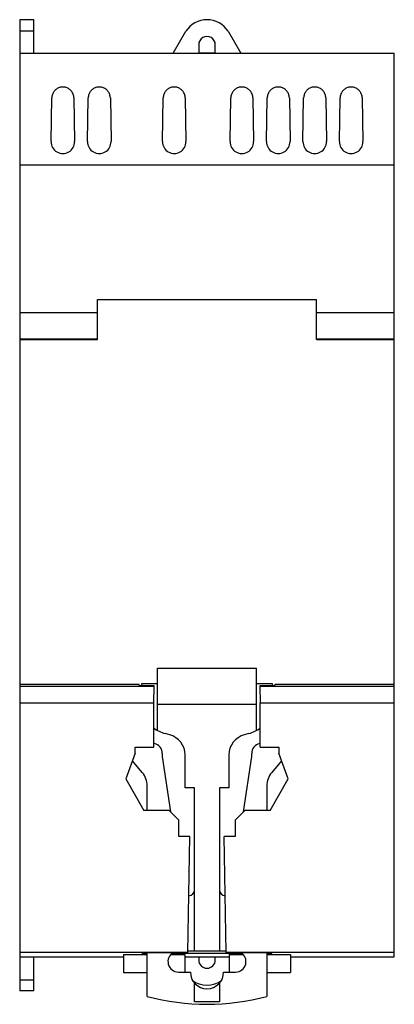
# Model space of a CAD drawing. Header units: millimetres. Extents: x 21.3 to 57.3, y 7.3 to 101.9.
import ezdxf

# ---------------------------------------------------------------- set-up
doc = ezdxf.new("R2010")
doc.units = ezdxf.units.MM
doc.header["$LTSCALE"] = 7.141942
doc.layers.get('0').update_dxf_attribs({"linetype": 'CONTINUOUS'})

msp = doc.modelspace()

# ---------------------------------------------------------------- linework, layer by layer
at = {"color": 7, "linetype": 'Continuous'}
for p, q in [((21.271, 101.845), (21.271, 8.558)), ((22.621, 101.845), (21.271, 101.845)), ((22.621, 98.638), (22.621, 101.845)), ((22.621, 100.742), (21.271, 100.742)), ((36.024, 98.638), (37.236, 100.738)), ((41.306, 100.738), (42.519, 98.638)), ((38.471, 99.438), (38.471, 98.658)), ((40.071, 98.658), (40.071, 99.438)), ((21.271, 98.638), (57.271, 98.638)), ((38.471, 98.658), (40.071, 98.658)), ((57.271, 11.838), (57.271, 98.638)), ((24.294, 90.14), (24.359, 94.34)), ((26.483, 94.34), (26.548, 90.14)), ((27.794, 90.14), (27.859, 94.34)), ((29.983, 94.34), (30.048, 90.14)), ((34.994, 90.14), (35.059, 94.34)), ((37.183, 94.34), (37.248, 90.14)), ((41.494, 90.14), (41.559, 94.34)), ((43.683, 94.34), (43.748, 90.14)), ((44.994, 90.14), (45.059, 94.34)), ((47.183, 94.34), (47.248, 90.14)), ((48.494, 90.14), (48.559, 94.34)), ((50.683, 94.34), (50.748, 90.14)), ((51.994, 90.14), (52.059, 94.34)), ((54.183, 94.34), (54.248, 90.14)), ((21.271, 87.919), (57.271, 87.919)), ((28.758, 71.138), (28.758, 74.975)), ((28.758, 74.975), (49.784, 74.975)), ((49.784, 71.138), (49.784, 74.975)), ((21.271, 73.738), (28.758, 73.738)), ((49.784, 73.738), (57.271, 73.738)), ((21.271, 71.186), (28.758, 71.186)), ((21.271, 71.138), (28.758, 71.138)), ((49.784, 71.186), (57.271, 71.186)), ((49.784, 71.138), (57.271, 71.138)), ((34.521, 39.578), (44.021, 39.578)), ((34.521, 33.582), (34.521, 39.578)), ((44.021, 33.582), (44.021, 39.578)), ((21.271, 38.038), (32.71, 38.038)), ((32.771, 37.855), (32.71, 38.038)), ((34.202, 37.855), (32.771, 37.855)), ((33.021, 38.078), (34.521, 38.078)), ((33.021, 37.855), (33.021, 38.078)), ((34.175, 36.25), (34.202, 37.855)), ((44.021, 38.078), (45.521, 38.078)), ((45.771, 37.855), (44.341, 37.855)), ((44.341, 37.855), (44.341, 37.828)), ((45.521, 38.078), (45.521, 37.855)), ((45.771, 37.855), (45.832, 38.038)), ((45.832, 38.038), (57.271, 38.038)), ((21.271, 37.828), (34.201, 37.828)), ((44.341, 37.828), (57.271, 37.828)), ((44.341, 37.828), (44.367, 36.25)), ((21.271, 36.25), (34.175, 36.25)), ((34.175, 31.979), (34.175, 36.25)), ((44.021, 36.078), (34.521, 36.078)), ((44.367, 36.25), (57.271, 36.25)), ((44.367, 31.979), (44.367, 36.25)), ((35.689, 33.163), (35.245, 33.282)), ((43.298, 33.282), (42.853, 33.163)), ((34.175, 32.348), (34.23, 32.333)), ((44.312, 32.333), (44.367, 32.348)), ((32.366, 31.4), (31.466, 28.927)), ((32.366, 31.979), (34.175, 31.979)), ((32.366, 31.4), (32.366, 31.979)), ((34.971, 31.367), (34.971, 31.078)), ((37.171, 28.078), (37.171, 31.231)), ((41.371, 31.231), (41.371, 28.078)), ((43.571, 31.078), (43.571, 31.367)), ((44.367, 31.979), (46.176, 31.979)), ((46.176, 31.979), (46.176, 31.4)), ((47.077, 28.927), (46.176, 31.4)), ((33.053, 29.54), (32.102, 30.674)), ((34.971, 31.078), (35.756, 25.771)), ((42.786, 25.771), (43.571, 31.078)), ((46.441, 30.674), (45.489, 29.54)), ((31.466, 28.927), (33.216, 25.896)), ((45.327, 25.896), (47.077, 28.927)), ((33.521, 25.896), (33.521, 28.254)), ((38.071, 28.078), (37.171, 28.078)), ((38.071, 12.378), (38.071, 28.078)), ((41.371, 28.078), (40.471, 28.078)), ((40.471, 28.078), (40.471, 12.378)), ((45.021, 28.254), (45.021, 25.896)), ((35.631, 25.896), (33.216, 25.896)), ((35.631, 25.896), (36.575, 24.952)), ((41.967, 24.952), (42.911, 25.896)), ((45.327, 25.896), (42.911, 25.896)), ((36.575, 23.392), (36.575, 24.952)), ((41.967, 24.952), (41.967, 23.392)), ((37.63, 23.392), (36.575, 23.392)), ((37.435, 12.244), (37.63, 23.392)), ((41.967, 23.392), (40.913, 23.392)), ((41.107, 12.244), (40.913, 23.392)), ((41.105, 12.378), (37.437, 12.378)), ((21.271, 12.275), (37.436, 12.275)), ((21.271, 11.838), (31.247, 11.838)), ((22.621, 8.558), (22.621, 11.838)), ((31.247, 12.047), (33.521, 12.047)), ((31.247, 12.047), (31.247, 10.338)), ((33.031, 12.244), (37.435, 12.244)), ((33.031, 12.179), (33.031, 12.244)), ((33.031, 12.179), (33.521, 12.179)), ((33.521, 8.043), (33.521, 12.244)), ((35.824, 12.047), (37.136, 12.047)), ((35.956, 12.179), (42.586, 12.179)), ((37.136, 12.047), (37.136, 10.378)), ((37.136, 11.838), (41.397, 11.838)), ((38.471, 11.838), (38.471, 11.538)), ((40.071, 11.538), (40.071, 11.838)), ((41.107, 12.275), (57.271, 12.275)), ((41.107, 12.244), (45.511, 12.244)), ((41.397, 12.047), (42.718, 12.047)), ((41.397, 12.047), (41.397, 10.378)), ((45.021, 12.244), (45.021, 8.043)), ((45.021, 12.179), (45.512, 12.179)), ((45.021, 12.047), (47.286, 12.047)), ((45.511, 12.244), (45.512, 12.179)), ((47.286, 12.047), (47.286, 10.338)), ((47.286, 11.838), (57.271, 11.838)), ((37.153, 10.378), (37.136, 10.407)), ((21.271, 9.621), (22.621, 9.621)), ((31.247, 10.338), (33.521, 10.338)), ((36.521, 10.378), (37.671, 10.378)), ((40.871, 10.378), (42.021, 10.378)), ((41.397, 10.39), (41.39, 10.378)), ((45.021, 10.338), (47.286, 10.338)), ((22.621, 8.558), (21.271, 8.558)), ((38.071, 7.528), (38.071, 9.32)), ((40.471, 9.32), (40.471, 7.528)), ((40.471, 7.528), (38.071, 7.528))]:
    msp.add_line(p, q, dxfattribs=at)
for centre, radius, start, end in [((39.271, 99.438), 2.415, 32.56519, 147.42989), ((39.271, 99.438), 0.8, 359.97579, 180.02543), ((25.421, 90.123), 1.127, 179.10941, 0.89915), ((28.921, 90.123), 1.127, 179.10941, 0.89915), ((36.121, 90.123), 1.127, 179.10941, 0.89915), ((42.621, 90.123), 1.127, 179.10941, 0.89915), ((46.121, 90.123), 1.127, 179.10941, 0.89915), ((49.621, 90.123), 1.127, 179.10941, 0.89915), ((53.121, 90.123), 1.127, 179.10941, 0.89915), ((36.021, 36.18), 3, 231.32336, 255), ((35.171, 31.231), 2, 0, 75), ((43.371, 31.231), 2, 105, 180), ((42.521, 36.18), 3, 285, 308.67664), ((33.971, 31.367), 1, 360, 75), ((44.571, 31.367), 1, 105, 180), ((31.521, 28.254), 2, 0, 40), ((47.021, 28.254), 2, 140, 180), ((37.471, 18.278), 0.6, 276.54356, 360), ((41.071, 18.278), 0.6, 180, 263.45505), ((36.521, 11.378), 1, 119.85787, 270), ((39.271, 11.538), 0.8, 180, 360), ((42.021, 11.378), 1, 270, 60.14379), ((39.271, 10.378), 1.6, 180, 360), ((39.271, 11.538), 2.417, 233.94164, 306.05679), ((39.271, 29.278), 22, 254.84901, 285.15099)]:
    msp.add_arc(centre, radius, start, end, dxfattribs=at)
for points, knots in [([(25.419, 95.386), (25.309, 95.384), (25.089, 95.351), (24.793, 95.201), (24.556, 94.969), (24.399, 94.673), (24.362, 94.451), (24.359, 94.34)], [0, 0, 0, 0, 0.200295, 0.398742, 0.597005, 0.796572, 1, 1, 1, 1]), ([(26.483, 94.34), (26.48, 94.451), (26.443, 94.673), (26.285, 94.97), (26.046, 95.203), (25.748, 95.353), (25.528, 95.385), (25.419, 95.386)], [0, 0, 0, 0, 0.20174, 0.402701, 0.602043, 0.801284, 1, 1, 1, 1]), ([(28.919, 95.386), (28.809, 95.384), (28.589, 95.351), (28.293, 95.201), (28.056, 94.969), (27.899, 94.673), (27.862, 94.451), (27.859, 94.34)], [0, 0, 0, 0, 0.200295, 0.398742, 0.597005, 0.796572, 1, 1, 1, 1]), ([(29.983, 94.34), (29.98, 94.451), (29.943, 94.673), (29.785, 94.97), (29.546, 95.203), (29.248, 95.353), (29.028, 95.385), (28.919, 95.386)], [0, 0, 0, 0, 0.20174, 0.402701, 0.602043, 0.801284, 1, 1, 1, 1]), ([(36.119, 95.386), (36.009, 95.384), (35.789, 95.351), (35.493, 95.201), (35.256, 94.968), (35.099, 94.673), (35.062, 94.451), (35.059, 94.34)], [0, 0, 0, 0, 0.200224, 0.398738, 0.597116, 0.797495, 1, 1, 1, 1]), ([(37.183, 94.34), (37.18, 94.452), (37.143, 94.674), (36.985, 94.971), (36.745, 95.204), (36.448, 95.353), (36.228, 95.385), (36.119, 95.386)], [0, 0, 0, 0, 0.203305, 0.403289, 0.602598, 0.801634, 1, 1, 1, 1]), ([(42.619, 95.386), (42.509, 95.384), (42.289, 95.351), (41.993, 95.201), (41.756, 94.968), (41.599, 94.673), (41.562, 94.451), (41.559, 94.34)], [0, 0, 0, 0, 0.200224, 0.398738, 0.597116, 0.797495, 1, 1, 1, 1]), ([(43.683, 94.34), (43.68, 94.452), (43.643, 94.674), (43.485, 94.971), (43.245, 95.204), (42.948, 95.353), (42.728, 95.385), (42.619, 95.386)], [0, 0, 0, 0, 0.203305, 0.403289, 0.602598, 0.801634, 1, 1, 1, 1]), ([(46.119, 95.386), (46.009, 95.384), (45.789, 95.351), (45.493, 95.201), (45.256, 94.968), (45.099, 94.673), (45.062, 94.451), (45.059, 94.34)], [0, 0, 0, 0, 0.200224, 0.398738, 0.597116, 0.797495, 1, 1, 1, 1]), ([(47.183, 94.34), (47.18, 94.452), (47.143, 94.674), (46.985, 94.971), (46.745, 95.204), (46.448, 95.353), (46.228, 95.385), (46.119, 95.386)], [0, 0, 0, 0, 0.203305, 0.403289, 0.602598, 0.801634, 1, 1, 1, 1]), ([(49.619, 95.386), (49.509, 95.384), (49.289, 95.351), (48.993, 95.201), (48.756, 94.969), (48.599, 94.673), (48.562, 94.451), (48.559, 94.34)], [0, 0, 0, 0, 0.200295, 0.398742, 0.597005, 0.796572, 1, 1, 1, 1]), ([(50.683, 94.34), (50.68, 94.451), (50.643, 94.673), (50.485, 94.97), (50.246, 95.203), (49.948, 95.353), (49.728, 95.385), (49.619, 95.386)], [0, 0, 0, 0, 0.20174, 0.402701, 0.602043, 0.801284, 1, 1, 1, 1]), ([(53.119, 95.386), (53.009, 95.384), (52.789, 95.351), (52.493, 95.201), (52.256, 94.969), (52.099, 94.673), (52.062, 94.451), (52.059, 94.34)], [0, 0, 0, 0, 0.200295, 0.398742, 0.597005, 0.796572, 1, 1, 1, 1]), ([(54.183, 94.34), (54.18, 94.451), (54.143, 94.673), (53.985, 94.97), (53.746, 95.203), (53.448, 95.353), (53.228, 95.385), (53.119, 95.386)], [0, 0, 0, 0, 0.20174, 0.402701, 0.602043, 0.801284, 1, 1, 1, 1])]:
    msp.add_open_spline(points, degree=3, knots=knots, dxfattribs=at)

doc.saveas('drawing.dxf')
